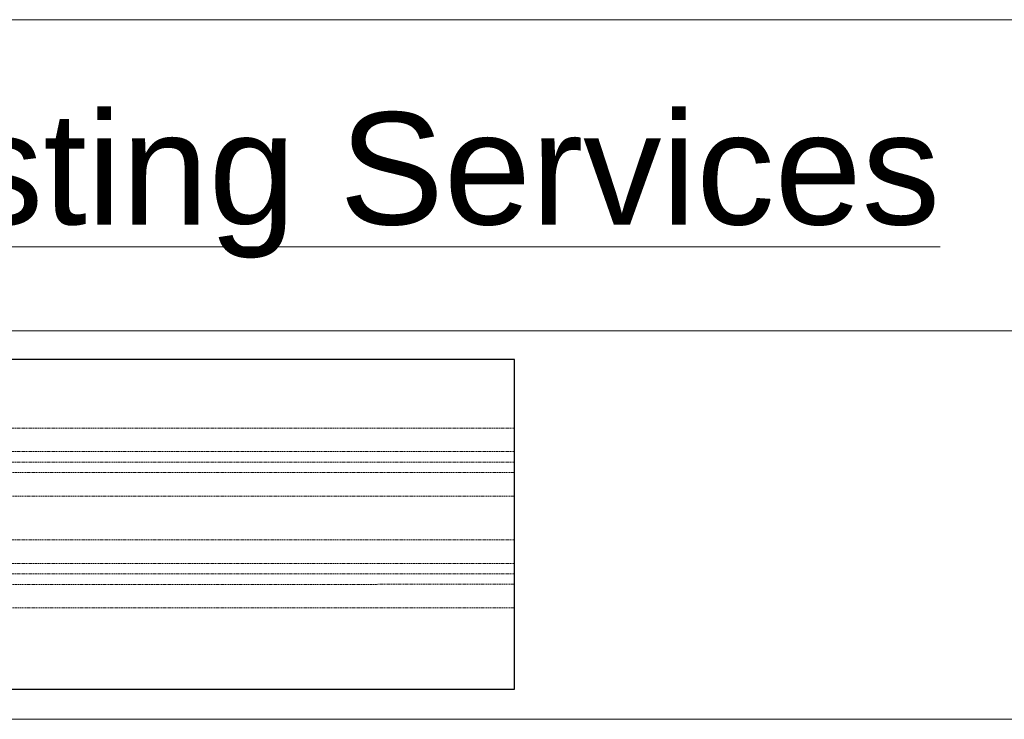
# Model space of a CAD drawing. Header units: millimetres. Extents: x 3501050 to 3719646, y 122984 to 158395.
# Tile 14 of 76: x 3501690 to 3502735, y 143229 to 143972. Entities that reach past the tile are written whole.
import ezdxf
from ezdxf.xclip import XClip

# ---------------------------------------------------------------- set-up
doc = ezdxf.new("R2010")
doc.units = ezdxf.units.MM
doc.header["$XCLIPFRAME"] = 0
doc.linetypes.add('HIDDEN', pattern=[0.375, 0.25, -0.125])
doc.linetypes.add('L_T_Hidden_0_6mm', pattern=[1.2, 0.6, -0.6])
doc.layers.get('0').update_dxf_attribs({"color": 8})
for name, color, linetype, lineweight in [('01_TEXT', 7, 'Continuous', 5), ('KIOSK', 10, 'Continuous', 5), ('Pipe Insulations', 7, 'L_T_Hidden_0_6mm', 13)]:
    doc.layers.add(name, color=color, linetype=linetype, lineweight=lineweight)
doc.styles.get("Standard").update_dxf_attribs({"font": 'arial.ttf'})

# ---------------------------------------------------------------- blocks, each defined once
blk = doc.blocks.new('A$Cca2f4f65')
at = {"layer": 'Pipe Insulations', "color": 131, "linetype": 'HIDDEN', "ltscale": 10, "true_color": 0xa3ffff}
for p, q in [((4558, -205.1), (-487, -205.3)), ((4557.9, -255.1), (-487, -255.3)), ((4557.9, -277.3), (-487.1, -277.5)), ((4557.9, -277.3), (-487.1, -277.5)), ((-487.1, -299.7), (4557.8, -299.5)), ((-487.1, -349.7), (4557.8, -349.5))]:
    blk.add_line(p, q, dxfattribs=at)
at = {"layer": 'Pipe Insulations', "color": 211, "linetype": 'HIDDEN', "ltscale": 10, "true_color": 0xff8fff}
for p, q in [((4551.7, -442.5), (-487.2, -442.7)), ((4551.7, -492.5), (-487.3, -492.7)), ((4551.6, -514.7), (-487.3, -514.9)), ((4551.6, -514.7), (-487.3, -514.9)), ((-487.4, -537.1), (4551.6, -536.9)), ((-487.4, -587.1), (4551.5, -586.9))]:
    blk.add_line(p, q, dxfattribs=at)

msp = doc.modelspace()

# ---------------------------------------------------------------- linework, layer by layer
msp.add_lwpolyline([(3501442.3, 143260.6), (3502214.8, 143260.6), (3502214.8, 143610.6), (3501442.3, 143610.6)], close=True)
at = {"layer": '01_TEXT', "color": 0}
for points in [[(3501050.2, 143971.5), (3503588.2, 143971.5)], [(3503588.2, 143641.1), (3501050.2, 143641.1)], [(3503588.2, 143228.6), (3501050.2, 143228.6)]]:
    msp.add_lwpolyline(points, dxfattribs=at)

# ---------------------------------------------------------------- block references
at = {"layer": 'KIOSK'}
ref = msp.add_blockref('A$Cca2f4f65', (3500430.1, 143640.4), dxfattribs=dict(at, xscale=0.5, yscale=0.5, zscale=0.5))
XClip(ref).set_block_clipping_path([(2024.5293111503, -759.6288123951), (3569.512134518, -59.6053507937)])

# ---------------------------------------------------------------- texts
at = {"layer": '01_TEXT', "insert": (3501400.5, 143873.1), "char_height": 119.062, "width": 4756.375, "attachment_point": 1, "line_spacing_factor": 1.2}
msp.add_mtext('{\\LExisting Services}', dxfattribs=at)

doc.saveas('drawing.dxf')
